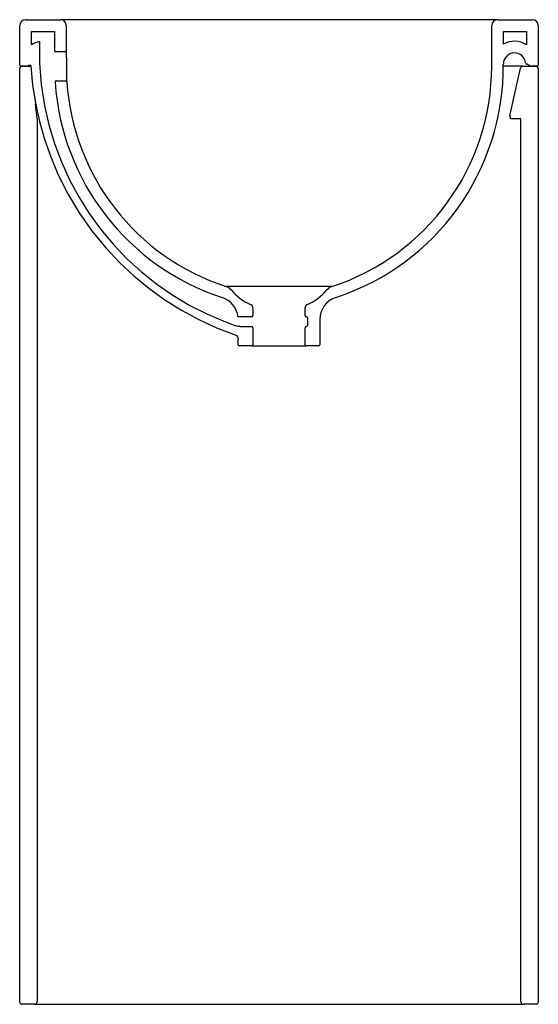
# Model space of a CAD drawing. Header units: millimetres. Extents: x -0.223 to 0.223, y 0 to 0.845.
import ezdxf

# ---------------------------------------------------------------- set-up
doc = ezdxf.new("R2010")
doc.units = ezdxf.units.MM
doc.layers.add('BLOCKS', color=3, linetype='Continuous')

msp = doc.modelspace()

# ---------------------------------------------------------------- linework, layer by layer
at = {"layer": 'BLOCKS'}
for p, q in [((-0.2225, 0.806), (-0.2225, 0.84)), ((-0.2175, 0.845), (-0.1875, 0.845)), ((0.1875, 0.845), (-0.1875, 0.845)), ((-0.1825, 0.84), (-0.1825, 0.8185)), ((0.1825, 0.805), (0.1825, 0.84)), ((0.1875, 0.845), (0.2175, 0.845)), ((0.2225, 0.84), (0.2225, 0.806)), ((-0.2125, 0.835), (-0.1925, 0.835)), ((-0.2125, 0.82343), (-0.2125, 0.835)), ((-0.1925, 0.835), (-0.1925, 0.8185)), ((0.1925, 0.835), (0.2125, 0.835)), ((0.1925, 0.82404), (0.1925, 0.835)), ((0.2125, 0.835), (0.2125, 0.82343)), ((-0.1835, 0.8175), (-0.1915, 0.8175)), ((-0.2225, 0.44616), (-0.2225, 0.803)), ((-0.21597, 0.805), (-0.2215, 0.805)), ((-0.2205, 0.805), (-0.21429, 0.805)), ((-0.21301, 0.805), (-0.21429, 0.805)), ((0.2091, 0.805), (0.1925, 0.805)), ((0.19804, 0.76243), (0.20715, 0.80343)), ((0.2091, 0.805), (0.2205, 0.805)), ((0.2215, 0.805), (0.21597, 0.805)), ((0.2225, 0.803), (0.2225, 0.002)), ((-0.19106, 0.7925), (-0.18304, 0.7925)), ((-0.20751, 0.76011), (-0.20892, 0.77275)), ((-0.2075, 0.75989), (-0.2075, 0.44912)), ((0.2075, 0.76), (0.19999, 0.76)), ((0.2075, 0.002), (0.2075, 0.76)), ((-0.0225, 0.59793), (-0.0225, 0.591)), ((0.0225, 0.591), (0.0225, 0.59793)), ((-0.0235, 0.59), (-0.03515, 0.59)), ((0.0245, 0.589), (0.0245, 0.58266)), ((0.035, 0.58757), (0.035, 0.566)), ((-0.03338, 0.58166), (-0.0235, 0.58166)), ((-0.0225, 0.58066), (-0.0225, 0.566)), ((0.0225, 0.566), (0.0225, 0.58066)), ((-0.035, 0.566), (-0.035, 0.57083)), ((-0.0235, 0.565), (-0.034, 0.565)), ((-0.0235, 0.565), (0.0235, 0.565)), ((0.034, 0.565), (0.0235, 0.565)), ((-0.2225, 0.002), (-0.2225, 0.463)), ((-0.2075, 0.463), (-0.2075, 0.002)), ((-0.2095, 0), (-0.2205, 0)), ((-0.2095, 0), (0.2095, 0)), ((0.2205, 0), (0.2095, 0))]:
    msp.add_line(p, q, dxfattribs=at)
at = {"layer": 'BLOCKS', "linetype": 'Continuous'}
msp.add_line((0.04543, 0.61601), (-0.04543, 0.61601), dxfattribs=at)
at = {"layer": 'BLOCKS', "flags": 128}
for points in [[(-0.20551, 0.82619), (-0.20541, 0.80778), (-0.20394, 0.78941), (-0.20113, 0.77122), (-0.1974, 0.75488), (-0.19255, 0.73877), (-0.18663, 0.723), (-0.17969, 0.70768), (-0.17175, 0.69291), (-0.16281, 0.67868), (-0.15289, 0.66504), (-0.14207, 0.65208), (-0.13043, 0.63989), (-0.11803, 0.62854), (-0.10487, 0.61806), (-0.09098, 0.60847), (-0.07646, 0.59982), (-0.06141, 0.59217), (-0.04593, 0.58558), (-0.0371, 0.58236)], [(-0.21465, 0.80588), (-0.21436, 0.80605), (-0.21403, 0.8061), (-0.2137, 0.80605), (-0.2134, 0.80589), (-0.21318, 0.80564), (-0.21305, 0.80533), (-0.21302, 0.80517)], [(-0.21302, 0.80517), (-0.21152, 0.78916), (-0.20904, 0.77332), (-0.20561, 0.7577), (-0.20123, 0.74233), (-0.19592, 0.72725), (-0.18968, 0.7125), (-0.18116, 0.6956), (-0.17142, 0.67932), (-0.16051, 0.66378), (-0.1485, 0.64907), (-0.13692, 0.63672), (-0.12459, 0.62517), (-0.11158, 0.61446), (-0.09792, 0.60463), (-0.08367, 0.59571), (-0.06885, 0.58771), (-0.05351, 0.58067), (-0.03769, 0.57461)], [(-0.03769, 0.57461), (-0.03651, 0.57396), (-0.03562, 0.57296), (-0.0351, 0.57172), (-0.035, 0.57083)], [(-0.03686, 0.58228), (-0.03698, 0.58232), (-0.0371, 0.58236)], [(-0.03338, 0.58166), (-0.03425, 0.58169), (-0.03512, 0.58181), (-0.036, 0.582), (-0.03686, 0.58228)]]:
    msp.add_lwpolyline(points, dxfattribs=at)
at = {"layer": 'BLOCKS', "linetype": 'Continuous', "flags": 128}
for points in [[(-0.18201, 0.805), (-0.18202, 0.80726), (-0.18206, 0.80946), (-0.18212, 0.81152), (-0.1822, 0.81341), (-0.18228, 0.81506), (-0.18236, 0.81643), (-0.18241, 0.81715), (-0.18246, 0.81796), (-0.18249, 0.81841), (-0.1825, 0.8185)], [(-0.18205, 0.79157), (-0.18205, 0.79166), (-0.18204, 0.79211), (-0.18204, 0.79292), (-0.18203, 0.79409), (-0.18203, 0.79555), (-0.18202, 0.79729), (-0.18201, 0.79925), (-0.18201, 0.80137), (-0.18201, 0.80359), (-0.18201, 0.805)]]:
    msp.add_lwpolyline(points, dxfattribs=at)
at = {"layer": 'BLOCKS'}
for centre, radius, start, end in [((-0.2175, 0.84), 0.005, 90, 180), ((-0.1875, 0.84), 0.005, 0, 90), ((0.1875, 0.84), 0.005, 90, 180), ((0.2175, 0.84), 0.005, 0, 90), ((-0.202, 0.807), 0.0195, 100.3775, 122.58634), ((0.202, 0.807), 0.0195, 57.41366, 119.13246), ((-0.1915, 0.8185), 0.001, 180, 270), ((-0.1835, 0.8185), 0.001, 270, 0), ((0.202, 0.807), 0.0095, 5.03979, 180.52486), ((-0.2215, 0.806), 0.001, 180, 270), ((-0.2205, 0.803), 0.002, 90, 180), ((-0.21597, 0.806), 0.001, 270, 318.18969), ((-0.2115, 0.802), 0.005, 129.0944, 138.18969), ((-0.21429, 0.803), 0.002, 48.35715, 90), ((-0.01633, 0.805), 0.19883, 288.09732, 0), ((-0.01633, 0.805), 0.20883, 288.16234, 0.52486), ((0.2091, 0.803), 0.002, 90, 167.47119), ((0.21246, 0.80792), 0.001, 185.03979, 260.79902), ((0.2115, 0.802), 0.005, 41.81031, 80.79902), ((0.21597, 0.806), 0.001, 221.81031, 270), ((0.2205, 0.803), 0.002, 0, 90), ((0.2215, 0.806), 0.001, 270, 0), ((-0.19106, 0.7915), 0.001, 90, 183.72441), ((0.01633, 0.805), 0.20883, 183.72441, 251.83766), ((-0.18304, 0.7915), 0.001, 3.87374, 90), ((0.01633, 0.805), 0.19883, 183.87374, 251.90268), ((0.19999, 0.762), 0.002, 167.47119, 270), ((-0.2095, 0.75989), 0.002, 0, 6.34019), ((-0.04854, 0.6065), 0.01, 39.18035, 71.90268), ((-0.00898, 0.63875), 0.04104, 219.18035, 247.96369), ((0.00898, 0.63875), 0.04104, 292.03631, 320.81965), ((0.04854, 0.6065), 0.01, 108.09732, 140.81965), ((-0.055, 0.58757), 0.02, 6.97075, 71.83766), ((-0.0255, 0.59793), 0.003, 0, 67.96369), ((0.0255, 0.59793), 0.003, 112.03631, 180), ((0.055, 0.58757), 0.02, 108.16234, 180), ((-0.0235, 0.591), 0.001, 270, 0), ((0.0235, 0.591), 0.001, 180, 270), ((0.0235, 0.589), 0.001, 0, 90), ((-0.0235, 0.58066), 0.001, 0, 90), ((0.0235, 0.58066), 0.001, 90, 180), ((0.0235, 0.58266), 0.001, 270, 0), ((-0.034, 0.566), 0.001, 180, 270), ((-0.0235, 0.566), 0.001, 270, 0), ((0.0235, 0.566), 0.001, 180, 270), ((0.034, 0.566), 0.001, 270, 0), ((-0.2205, 0.002), 0.002, 180, 270), ((-0.2095, 0.002), 0.002, 270, 0), ((0.2095, 0.002), 0.002, 180, 270), ((0.2205, 0.002), 0.002, 270, 0)]:
    msp.add_arc(centre, radius, start, end, dxfattribs=at)

doc.saveas('drawing.dxf')
